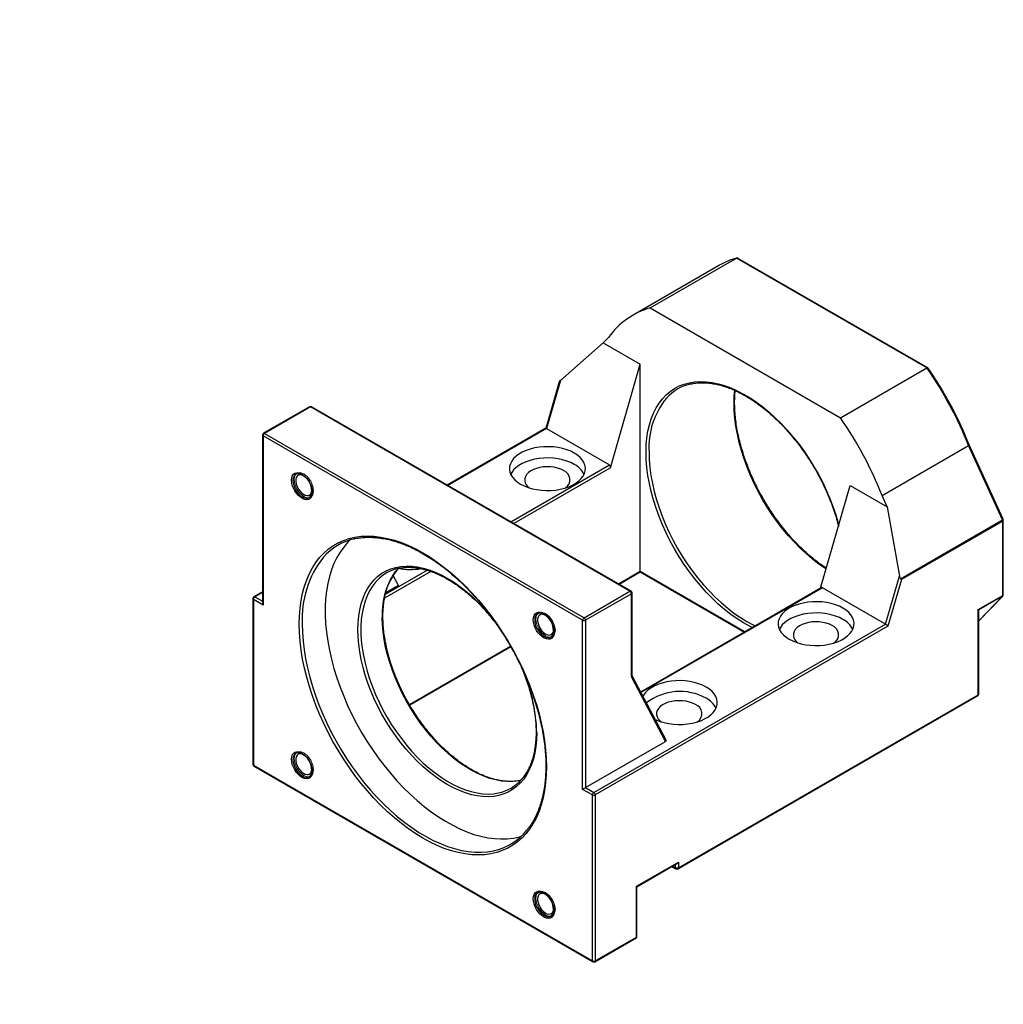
# Model space of a CAD drawing. Header units: millimetres. Extents: x 41 to 276, y 4 to 196.
# Tile 3 of 3: x 159 to 254, y 101 to 196. Entities that reach past the tile are written whole.
import ezdxf

# ---------------------------------------------------------------- set-up
doc = ezdxf.new("R2010")
doc.units = ezdxf.units.MM
doc.layers.add('FORMAT', color=7, linetype='Continuous')
doc.styles.add('SLDTEXTSTYLE0', font='TXT', dxfattribs={"width": 0.75})
doc.styles.add('SLDTEXTSTYLE1', font='TXT', dxfattribs={"width": 0.75, "bigfont": 'bigfont'})
doc.styles.add('SLDTEXTSTYLE4', font='TXT', dxfattribs={"width": 0.666667})
doc.dimstyles.new('SLDDIMSTYLE7', dxfattribs={"dimtxt": 3.5, "dimasz": 2.5, "dimexe": 0, "dimexo": 0.0625, "dimgap": 0.875, "dimtad": 0, "dimtih": 1, "dimtoh": 1, "dimdec": 1, "dimlfac": 1.5, "dimrnd": 1e-09, "dimzin": 12, "dimdsep": 46, "dimtxsty": 'SLDTEXTSTYLE0', "dimsah": 1, "dimcen": 0, "dimadec": 0, "dimazin": 3, "dimtfac": 1, "dimtofl": 0, "dimtmove": 0, "dimatfit": 3, "dimfxl": 1, "dimfrac": 2, "dimtolj": 1, "dimtzin": 12, "dimarcsym": 0})

# ---------------------------------------------------------------- blocks, each defined once
blk = doc.blocks.new('SW_SYMBOL_HOLE_SPOT')
at = {"layer": 'FORMAT', "color": 0}
for p, q in [((0, 875), (0, 75)), ((1600, 75), (1600, 875)), ((0, 75), (1600, 75))]:
    blk.add_line(p, q, dxfattribs=at)
blk = doc.blocks.new('_D_6')
at = {"layer": 'FORMAT'}
for p, q in [((85.665, 129.054), (96.925, 101.655)), ((96.925, 101.655), (138.923, 101.655))]:
    blk.add_line(p, q, dxfattribs=at)
blk.add_solid([(85.665, 129.054), (86.384, 126.647), (86.847, 126.837)], dxfattribs=at)
at = {"layer": 'FORMAT', "xscale": 0.0044707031, "yscale": 0.0044707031, "zscale": 0.0044707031}
blk.add_blockref('SW_SYMBOL_HOLE_SPOT', (107.477, 102.14), dxfattribs=at)
at = {"layer": 'FORMAT', "char_height": 3.5, "attachment_point": 1}
for s, insert, style in [('4 x', (98.513, 111.83), 'SLDTEXTSTYLE4'), ('%%c', (105.926, 111.776), 'SLDTEXTSTYLE0'), ('6.6 \\M+18AAE\\M+19153\\M+18AD1\\M+190FA', (112.517, 111.83), 'SLDTEXTSTYLE1'), ('%%c', (116.922, 106.166), 'SLDTEXTSTYLE0'), ('11', (123.513, 106.22), 'SLDTEXTSTYLE0')]:
    blk.add_mtext(s, dxfattribs=dict(at, insert=insert, style=style))

msp = doc.modelspace()

# ---------------------------------------------------------------- linework, layer by layer
at = {"color": 7, "linetype": 'Continuous', "lineweight": 25}
for p, q in [((219.4193, 168.629), (227.7632, 173.4459)), ((246.148, 162.8325), (227.7632, 173.4459)), ((246.2337, 162.8507), (227.8774, 173.4475)), ((226.1231, 172.7502), (217.7793, 167.9334)), ((219.4193, 168.629), (237.8041, 158.0157)), ((215.4124, 165.7708), (214.9076, 165.2457)), ((210.7672, 161.6271), (214.9076, 165.2457)), ((214.9076, 165.2457), (218.4765, 163.1854)), ((215.5915, 153.1912), (218.4765, 163.1854)), ((218.4765, 143.2073), (218.4765, 163.1854)), ((237.8041, 158.0157), (246.148, 162.8325)), ((210.7672, 161.6271), (209.4255, 156.9793)), ((210.6517, 161.5086), (209.3515, 157.0042)), ((186.5567, 159.0873), (182.1255, 156.5292)), ((186.6567, 159.0774), (182.2255, 156.5193)), ((217.4866, 141.2797), (186.6567, 159.0774)), ((217.5865, 141.2896), (186.7567, 159.0873)), ((209.3536, 157.0054), (199.8583, 151.5239)), ((209.4255, 156.9793), (215.5067, 153.4688)), ((182.0255, 156.356), (182.0255, 140.1407)), ((182.0841, 156.2744), (182.0841, 139.9436)), ((212.9139, 138.4767), (182.0841, 156.2744)), ((182.2255, 156.5193), (213.0554, 138.7216)), ((241.811, 150.5312), (250.1549, 155.348)), ((253.4284, 148.1633), (250.1549, 155.348)), ((253.4953, 148.2178), (250.2203, 155.4058)), ((235.8853, 141.5705), (238.7469, 151.4835)), ((238.7469, 151.4835), (242.3159, 149.4232)), ((242.3159, 149.4232), (241.811, 150.5312)), ((242.3159, 149.4232), (243.4827, 142.7408)), ((243.5971, 142.4878), (253.4284, 148.1633)), ((253.4547, 148.0532), (243.6791, 142.4099)), ((253.4547, 140.8689), (253.4547, 148.0532)), ((253.5133, 140.9505), (253.5133, 148.1349)), ((195.142, 141.8213), (194.6211, 142.8096)), ((195.1021, 143.4602), (195.1323, 143.4927)), ((216.4292, 141.9578), (218.4765, 143.1397)), ((218.4765, 143.1397), (228.54, 137.3301)), ((242.141, 138.0931), (243.4827, 142.7408)), ((195.142, 141.8213), (193.9188, 141.1152)), ((243.6791, 142.4099), (242.3782, 137.9034)), ((182.0255, 141.2292), (181.1827, 140.7427)), ((213.0554, 138.7216), (217.4866, 141.2797)), ((217.628, 141.0348), (213.1968, 138.4767)), ((217.628, 133.0689), (217.628, 141.0348)), ((217.6866, 133.1505), (217.6866, 141.1164)), ((235.9433, 141.604), (218.5203, 131.5459)), ((242.141, 138.0931), (236.0599, 141.6036)), ((251.0977, 139.5082), (253.4547, 140.8689)), ((253.4284, 140.7892), (251.1535, 139.4759)), ((251.1563, 138.4182), (253.4575, 140.8119)), ((181.0827, 140.5695), (181.0827, 124.5653)), ((181.1413, 140.4879), (181.1413, 124.4837)), ((182.0841, 139.9436), (181.1413, 140.4879)), ((251.0977, 131.2878), (251.0977, 139.5082)), ((251.1563, 131.3694), (251.1563, 139.4705)), ((212.9139, 122.1459), (212.9139, 138.4767)), ((213.1968, 138.4767), (213.1968, 122.3092)), ((213.9982, 121.8466), (242.141, 138.0931)), ((242.3782, 137.9034), (214.1396, 121.6016)), ((196.2252, 130.2943), (205.9764, 135.9235)), ((220.9738, 126.891), (217.69, 133.121)), ((220.9132, 126.7638), (217.6545, 132.9461)), ((222.112, 114.487), (251.0563, 131.1962)), ((222.1535, 114.5786), (251.0977, 131.2878)), ((213.1968, 122.3092), (220.9132, 126.7638)), ((181.1413, 124.4837), (213.8567, 105.5974)), ((181.1827, 124.3921), (213.8982, 105.5058)), ((206.9438, 123.0129), (206.7052, 122.9643)), ((213.8567, 121.6016), (212.9139, 122.1459)), ((213.1968, 122.3092), (213.9982, 121.8466)), ((213.8567, 105.5974), (213.8567, 121.6016)), ((214.1396, 121.6016), (214.1396, 105.5974)), ((218.0994, 112.7826), (222.1535, 115.123)), ((222.1535, 115.123), (222.1535, 114.5786)), ((218.158, 112.7488), (222.012, 114.9737)), ((221.5406, 114.7015), (221.912, 114.487)), ((218.0994, 107.8834), (218.0994, 112.7826)), ((218.158, 107.8495), (218.158, 112.7488)), ((214.0982, 105.5058), (218.158, 107.8495)), ((214.1396, 105.5974), (218.0994, 107.8834))]:
    msp.add_line(p, q, dxfattribs=at)
at = {"color": 8, "linetype": 'Continuous', "lineweight": 25}
for p, q in [((209.4255, 156.9793), (199.9169, 151.4901)), ((205.998, 147.9795), (215.5067, 153.4688)), ((215.5915, 153.1912), (206.2809, 147.8163)), ((198.2696, 143.1914), (193.8079, 140.6157)), ((193.8844, 140.9865), (197.9126, 143.3119)), ((216.3706, 141.9916), (218.4765, 143.2073)), ((218.4765, 143.2073), (228.5986, 137.364)), ((182.0255, 141.1616), (181.2827, 140.7328)), ((181.2827, 140.7328), (182.0255, 140.304)), ((236.0599, 141.6036), (218.5476, 131.494)), ((251.1563, 138.4257), (253.4284, 140.7892)), ((196.1955, 130.3447), (205.9479, 135.9747)), ((221.5992, 114.7353), (221.8706, 114.5786)), ((221.8706, 114.5786), (221.8706, 114.892))]:
    msp.add_line(p, q, dxfattribs=at)
at = {"color": 8, "linetype": 'Continuous', "lineweight": 25, "flags": 128}
for points in [[(219.0422, 154.6934), (219.0623, 155.3971), (219.1224, 156.0747), (219.2223, 156.7233), (219.3616, 157.3402), (219.5397, 157.9229), (219.7559, 158.4689), (220.0092, 158.9758), (220.2986, 159.4416), (220.6228, 159.8643), (220.9806, 160.2422), (221.3703, 160.5736), (221.7905, 160.8572), (222.2392, 161.0918), (222.7147, 161.2763), (223.2149, 161.4101), (223.7378, 161.4925), (224.2811, 161.5232), (224.8425, 161.5022), (225.4198, 161.4294), (226.0104, 161.3051), (226.612, 161.13), (227.2219, 160.9047), (227.8377, 160.6301), (228.4567, 160.3075), (229.0764, 159.9382), (229.6941, 159.5237), (230.3073, 159.0658), (230.9134, 158.5664), (231.5098, 158.0275), (232.0941, 157.4515), (232.6638, 156.8408), (233.2164, 156.1979), (233.7498, 155.5255), (234.2616, 154.8264), (234.7497, 154.1036), (235.212, 153.3601), (235.6467, 152.599), (236.0519, 151.8236), (236.4258, 151.037), (236.767, 150.2426), (237.074, 149.4436), (237.3455, 148.6436), (237.5803, 147.8457), (237.6361, 147.6356)], [(236.4207, 143.4249), (236.3389, 143.4779), (235.725, 143.9022), (235.1162, 144.3696), (234.5154, 144.8783), (233.925, 145.4259), (233.3476, 146.0102), (232.7856, 146.6286), (232.2415, 147.2786), (231.7176, 147.9573), (231.2161, 148.6617), (230.7392, 149.389), (230.2889, 150.136), (229.8672, 150.8994), (229.4758, 151.6761), (229.1164, 152.4627), (228.7906, 153.2558), (228.4998, 154.052), (228.2451, 154.8479), (228.0278, 155.6401), (227.8487, 156.4253), (227.7086, 157.2), (227.6081, 157.9609), (227.5477, 158.7048), (227.5275, 159.4285), (227.5477, 160.129), (227.5928, 160.67)], [(229.2822, 137.7586), (229.0764, 137.8633), (228.4567, 138.2094), (227.8377, 138.6015), (227.2219, 139.038), (226.612, 139.5169), (226.0104, 140.0363), (225.4198, 140.594), (224.8425, 141.1877), (224.2811, 141.8149), (223.7378, 142.4729), (223.2149, 143.159), (222.7147, 143.8703), (222.2392, 144.6038), (221.7905, 145.3565), (221.3703, 146.1251), (220.9806, 146.9066), (220.6228, 147.6975), (220.2986, 148.4946), (220.0092, 149.2945), (219.7559, 150.0939), (219.5397, 150.8894), (219.3616, 151.6777), (219.2223, 152.4555), (219.1224, 153.2195), (219.0623, 153.9665), (219.0422, 154.6934)], [(219.325, 154.6934), (219.3452, 153.9697), (219.4057, 153.2258), (219.5062, 152.4648), (219.6463, 151.6901), (219.8254, 150.905), (220.0427, 150.1127), (220.2973, 149.3168), (220.5882, 148.5206), (220.914, 147.7275), (221.2733, 146.9409), (221.6647, 146.1643), (222.0865, 145.4008), (222.5368, 144.6539), (223.0137, 143.9266), (223.5152, 143.2221), (224.0391, 142.5434), (224.5832, 141.8935), (225.1452, 141.275), (225.7226, 140.6907), (226.313, 140.1431), (226.9138, 139.6345), (227.5225, 139.167), (228.1365, 138.7427), (228.7531, 138.3634), (229.3698, 138.0308), (229.5777, 137.9292)], [(185.5183, 152.6157), (185.446, 152.6178), (185.2826, 152.5842), (185.1468, 152.497), (185.045, 152.3604), (184.9819, 152.1807), (184.9606, 151.9664)], [(184.9606, 151.9664), (184.9819, 151.7274), (185.045, 151.4749), (185.1468, 151.2207), (185.2826, 150.9768), (185.446, 150.7545), (185.6295, 150.5642), (185.8243, 150.4148), (186.0215, 150.3133), (186.2118, 150.2645), (186.3862, 150.2706), (186.5367, 150.3313), (186.6562, 150.4439), (186.7161, 150.5458)], [(208.4827, 127.5886), (208.4626, 126.9204), (208.4024, 126.2786), (208.3023, 125.666), (208.1628, 125.0856), (207.9846, 124.5402), (207.7685, 124.0321), (207.5156, 123.5639), (207.2269, 123.1376), (206.9038, 122.7554), (206.5479, 122.4188), (206.1607, 122.1296), (205.7442, 121.8891), (205.3002, 121.6984), (204.8309, 121.5583), (204.3383, 121.4696), (203.8249, 121.4326), (203.2929, 121.4476), (202.7449, 121.5144), (202.1835, 121.6327), (201.6112, 121.8021), (201.0307, 122.0216), (200.4447, 122.2903), (199.856, 122.6069), (199.2673, 122.97), (198.6814, 123.3778), (198.1009, 123.8285), (197.5286, 124.3199), (196.9671, 124.8498), (196.4191, 125.4157), (195.8872, 126.015), (195.3737, 126.6447), (194.8812, 127.3022), (194.4118, 127.9841), (193.9678, 128.6875), (193.5513, 129.4089), (193.1642, 130.1451), (192.8083, 130.8925), (192.4852, 131.6478), (192.1965, 132.4074), (191.9435, 133.1677), (191.7274, 133.9253), (191.5492, 134.6765), (191.4098, 135.4179), (191.3097, 136.146), (191.2494, 136.8574), (191.2293, 137.5488), (191.2494, 138.217), (191.3097, 138.8589), (191.4098, 139.4714), (191.5492, 140.0518), (191.7274, 140.5973), (191.9435, 141.1053), (192.1965, 141.5735), (192.4852, 141.9998), (192.8083, 142.3821), (193.1642, 142.7186), (193.5513, 143.0078), (193.9678, 143.2483), (194.4118, 143.4391), (194.8812, 143.5791), (195.3737, 143.6678), (195.8872, 143.7048), (196.4191, 143.6899), (196.9671, 143.6231), (197.5286, 143.5047), (198.1009, 143.3354), (198.6814, 143.1159), (199.2673, 142.8471), (199.856, 142.5305), (200.4447, 142.1674), (201.0307, 141.7596), (201.6112, 141.3089), (202.1835, 140.8175), (202.7449, 140.2876), (203.2929, 139.7217), (203.8249, 139.1225), (204.3383, 138.4927), (204.4388, 138.363)], [(193.0525, 142.2893), (192.932, 142.1553), (192.6247, 141.7569), (192.3525, 141.3151), (192.1167, 140.832), (191.9185, 140.31), (191.7587, 139.7514), (191.6383, 139.159), (191.5576, 138.5356), (191.5172, 137.8841), (191.5172, 137.2077), (191.5576, 136.5096), (191.6383, 135.793), (191.7587, 135.0615), (191.9185, 134.3186), (192.1167, 133.5676), (192.3525, 132.8123), (192.6247, 132.0562), (192.932, 131.303), (193.2731, 130.5562), (193.6461, 129.8193), (194.0495, 129.0959), (194.4811, 128.3895), (194.9391, 127.7034), (195.4212, 127.0409), (195.925, 126.4051), (196.4483, 125.799), (196.9885, 125.2256), (197.5431, 124.6876), (198.1093, 124.1875), (198.6845, 123.7278), (199.266, 123.3106), (199.851, 122.9379), (200.4367, 122.6115), (201.0202, 122.3329), (201.5989, 122.1035), (202.17, 121.9243), (202.7307, 121.7963), (203.2784, 121.7199), (203.8105, 121.6957), (204.3244, 121.7237), (204.8116, 121.8024)], [(253.4284, 140.7892), (253.4538, 140.8082), (253.4575, 140.8119)], [(208.8517, 139.1457), (208.7794, 139.1478), (208.6159, 139.1141), (208.4801, 139.027), (208.3783, 138.8904), (208.3153, 138.7107), (208.2939, 138.4963)], [(185.8553, 138.0931), (185.8756, 137.2827), (185.9365, 136.4516), (186.0377, 135.6027), (186.1789, 134.739), (186.3596, 133.8634), (186.5793, 132.9789), (186.837, 132.0886), (187.132, 131.1955), (187.4632, 130.3028), (187.8295, 129.4134), (188.2296, 128.5306), (188.6621, 127.6572), (189.1256, 126.7964), (189.6185, 125.951), (190.139, 125.1241), (190.6853, 124.3184), (191.2557, 123.5367), (191.848, 122.7818), (192.4604, 122.0562), (193.0905, 121.3624), (193.7364, 120.7028), (194.3957, 120.0798), (195.0662, 119.4954), (195.7456, 118.9516), (196.4315, 118.4504), (197.1216, 117.9934), (197.8134, 117.5823), (198.5047, 117.2184), (199.193, 116.903), (199.8759, 116.6372), (200.5512, 116.422), (201.2163, 116.2579), (201.8692, 116.1457), (202.5075, 116.0857), (203.129, 116.0781), (203.7316, 116.123), (204.3132, 116.2201), (204.317, 116.2209)], [(206.7052, 122.9643), (206.6479, 122.9546), (206.144, 122.9006), (205.6208, 122.8987), (205.0806, 122.949), (204.526, 123.0512), (203.9598, 123.2049), (203.3846, 123.4093), (202.8031, 123.6635), (202.2181, 123.9662), (201.6324, 124.316), (201.0488, 124.7112), (200.4701, 125.1499), (199.8991, 125.6301), (199.3383, 126.1494), (198.7907, 126.7055), (198.2586, 127.2955), (197.7447, 127.9168), (197.2514, 128.5664), (196.7811, 129.2411), (196.3361, 129.9378), (195.9183, 130.6531), (195.5299, 131.3837), (195.1726, 132.1259), (194.8482, 132.8764), (194.5583, 133.6315), (194.3041, 134.3877), (194.087, 135.1413), (193.9079, 135.8887), (193.7677, 136.6263), (193.6671, 137.3508), (193.6066, 138.0585), (193.5863, 138.7462)], [(208.2939, 138.4963), (208.3153, 138.2573), (208.3783, 138.0048), (208.4801, 137.7507), (208.6159, 137.5067), (208.7794, 137.2844), (208.9628, 137.0941), (209.1577, 136.9448), (209.3548, 136.8433), (209.5451, 136.7944), (209.7196, 136.8005), (209.8701, 136.8613), (209.9896, 136.9738), (210.0495, 137.0758)], [(185.5183, 125.6713), (185.446, 125.6733), (185.2826, 125.6397), (185.1468, 125.5526), (185.045, 125.416), (184.9819, 125.2363), (184.9606, 125.0219)], [(184.9606, 125.0219), (184.9819, 124.7829), (185.045, 124.5304), (185.1468, 124.2763), (185.2826, 124.0323), (185.446, 123.81), (185.6295, 123.6197), (185.8243, 123.4703), (186.0215, 123.3688), (186.2118, 123.32), (186.3862, 123.3261), (186.5367, 123.3868), (186.6562, 123.4994), (186.7161, 123.6013)], [(208.8517, 112.2012), (208.7794, 112.2033), (208.6159, 112.1697), (208.4801, 112.0825), (208.3783, 111.9459), (208.3153, 111.7662), (208.2939, 111.5519)], [(208.2939, 111.5519), (208.3153, 111.3128), (208.3783, 111.0604), (208.4801, 110.8062), (208.6159, 110.5623), (208.7794, 110.34), (208.9628, 110.1497), (209.1577, 110.0003), (209.3548, 109.8988), (209.5451, 109.85), (209.7196, 109.8561), (209.8701, 109.9168), (209.9896, 110.0293), (210.0495, 110.1313)]]:
    msp.add_lwpolyline(points, dxfattribs=at)
at = {"color": 7, "linetype": 'Continuous', "lineweight": 25, "flags": 128}
for points in [[(212.1125, 154.6117), (211.7671, 154.7875), (211.3863, 154.9369), (210.976, 155.0576), (210.5428, 155.1477), (210.0934, 155.2057), (209.635, 155.2307), (209.1748, 155.2223), (208.72, 155.1807), (208.2778, 155.1066), (207.8552, 155.001), (207.4589, 154.8657), (207.095, 154.7028), (206.7694, 154.5148), (206.4872, 154.3048), (206.2528, 154.076), (206.0699, 153.832), (205.9415, 153.5767), (205.8694, 153.3142), (205.855, 153.0485), (205.8983, 152.7839), (205.9987, 152.5244), (206.1547, 152.2743), (206.3638, 152.0375), (206.6226, 151.8176), (206.9271, 151.6182), (207.2725, 151.4425), (207.6533, 151.293), (208.0636, 151.1724), (208.4969, 151.0823), (208.9462, 151.0243), (209.4046, 150.9993), (209.8649, 151.0077), (210.3197, 151.0492), (210.7619, 151.1234), (211.1845, 151.229), (211.5808, 151.3643), (211.9446, 151.5272), (212.2702, 151.7152), (212.5525, 151.9252), (212.7868, 152.154), (212.9697, 152.398), (213.0982, 152.6532), (213.1702, 152.9158), (213.1847, 153.1815), (213.1413, 153.4461), (213.0409, 153.7055), (212.8849, 153.9556), (212.6759, 154.1925), (212.4171, 154.4123), (212.1125, 154.6117)], [(212.1125, 153.523), (211.7671, 153.6988), (211.3863, 153.8482), (210.976, 153.9689), (210.5428, 154.0589), (210.0934, 154.1169), (209.635, 154.1419), (209.1748, 154.1336), (208.72, 154.092), (208.2778, 154.0179), (207.8552, 153.9123), (207.4589, 153.777), (207.095, 153.614), (206.7694, 153.4261), (206.4872, 153.216), (206.2528, 152.9872), (206.0699, 152.7433), (205.9765, 152.5706)], [(211.0755, 152.9243), (210.8058, 153.0567), (210.5028, 153.1625), (210.1743, 153.2388), (209.8289, 153.2837), (209.4755, 153.296), (209.1233, 153.2755), (208.7813, 153.2226), (208.4584, 153.1387), (208.163, 153.026), (207.9028, 152.8874), (207.6845, 152.7265), (207.5136, 152.5475), (207.3948, 152.355), (207.331, 152.1539), (207.3238, 151.9496), (207.3736, 151.7472), (207.4789, 151.5521), (207.6371, 151.3692), (207.7737, 151.2537)], [(184.8192, 152.0002), (184.8399, 152.2237), (184.9013, 152.4142), (185.0008, 152.5637), (185.1343, 152.6663), (185.2964, 152.7176), (185.4805, 152.7156), (185.6789, 152.6604), (185.8837, 152.5541), (186.0863, 152.4013), (186.2785, 152.2081), (186.4525, 151.9825), (186.6011, 151.7336), (186.7182, 151.4717), (186.799, 151.2075), (186.8403, 150.9518), (186.8403, 150.715), (186.799, 150.507), (186.7182, 150.3361), (186.6011, 150.2094), (186.4525, 150.1321), (186.2785, 150.1073), (186.0863, 150.1361), (185.8837, 150.2172), (185.6789, 150.3474), (185.4805, 150.5213), (185.2964, 150.7318), (185.1343, 150.9703), (185.0008, 151.227), (184.9013, 151.4914), (184.8399, 151.7527), (184.8192, 152.0002)], [(185.9443, 152.4498), (185.786, 152.5066), (185.6202, 152.5197), (185.4753, 152.4788), (185.3593, 152.3861), (185.2782, 152.2465), (185.2366, 152.0676), (185.2366, 151.8591), (185.2782, 151.6321), (185.3593, 151.3989), (185.4753, 151.1722), (185.6202, 150.964), (185.786, 150.7857), (185.9639, 150.6468), (186.1442, 150.5548), (186.3172, 150.5148), (186.4736, 150.5287), (186.605, 150.596), (186.7042, 150.713), (186.766, 150.8733), (186.7842, 150.9949)], [(185.5725, 138.0931), (185.5927, 138.8822), (185.6531, 139.6454), (185.7537, 140.38), (185.894, 141.0836), (186.0735, 141.7538), (186.2917, 142.3883), (186.5479, 142.9849), (186.8411, 143.5417), (187.1703, 144.0568), (187.5345, 144.5284), (187.9325, 144.955), (188.3628, 145.335), (188.824, 145.6672), (189.3145, 145.9505), (189.8328, 146.1839), (190.377, 146.3666), (190.9453, 146.498), (191.5357, 146.5777), (192.1464, 146.6054), (192.7751, 146.581), (193.4199, 146.5046), (194.0784, 146.3764), (194.7486, 146.1969), (195.428, 145.9667), (196.1144, 145.6865), (196.8055, 145.3574), (197.499, 144.9804), (198.1925, 144.5567), (198.8836, 144.0879), (199.57, 143.5756), (200.2495, 143.0213), (200.9196, 142.4271), (201.5781, 141.795), (202.2229, 141.127), (202.8516, 140.4254), (203.4623, 139.6927), (204.0527, 138.9313), (204.621, 138.1437), (205.1652, 137.3326), (205.6835, 136.5009), (206.1741, 135.6512), (206.6353, 134.7865), (207.0656, 133.9096), (207.4635, 133.0237), (207.8277, 132.1316), (208.1569, 131.2363), (208.4501, 130.341), (208.7063, 129.4486), (208.9245, 128.5622), (209.1041, 127.6847), (209.2444, 126.8191), (209.3449, 125.9684), (209.4054, 125.1354), (209.4255, 124.323), (209.4054, 123.5339), (209.3449, 122.7707), (209.2444, 122.0361), (209.1041, 121.3325), (208.9245, 120.6623), (208.7063, 120.0278), (208.4501, 119.4311), (208.1569, 118.8743), (207.8277, 118.3593), (207.4635, 117.8877), (207.0656, 117.4611), (206.6353, 117.0811), (206.1741, 116.7489), (205.6835, 116.4656), (205.1652, 116.2322), (204.621, 116.0495), (204.0527, 115.918), (203.4623, 115.8383), (202.8516, 115.8106), (202.2229, 115.835), (201.5781, 115.9115), (200.9196, 116.0396), (200.2495, 116.2192), (199.57, 116.4494), (198.8836, 116.7295), (198.1925, 117.0587), (197.499, 117.4357), (196.8055, 117.8593), (196.1144, 118.3281), (195.428, 118.8405), (194.7486, 119.3948), (194.0784, 119.989), (193.4199, 120.6211), (192.7751, 121.2891), (192.1464, 121.9906), (191.5357, 122.7234), (190.9453, 123.4848), (190.377, 124.2724), (189.8328, 125.0834), (189.3145, 125.9152), (188.824, 126.7649), (188.3628, 127.6296), (187.9325, 128.5064), (187.5345, 129.3924), (187.1703, 130.2845), (186.8411, 131.1797), (186.5479, 132.0751), (186.2917, 132.9675), (186.0735, 133.8539), (185.894, 134.7314), (185.7537, 135.5969), (185.6531, 136.4477), (185.5927, 137.2806), (185.5725, 138.0931)], [(190.4895, 146.2353), (190.241, 145.9887), (189.8576, 145.5448), (189.5087, 145.0562), (189.1955, 144.5246), (188.919, 143.9517), (188.6802, 143.3396), (188.48, 142.6904), (188.3189, 142.0063), (188.1977, 141.2896), (188.1166, 140.5429), (188.076, 139.7687), (188.076, 138.9697), (188.1166, 138.1486), (188.1977, 137.3083), (188.3189, 136.4516), (188.48, 135.5815), (188.6802, 134.7011), (188.919, 133.8133), (189.1955, 132.9213), (189.5087, 132.028), (189.8576, 131.1365), (190.241, 130.25), (190.6575, 129.3715), (191.1057, 128.5041), (191.5841, 127.6506), (192.091, 126.8141), (192.6247, 125.9974), (193.1832, 125.2034), (193.7648, 124.4348), (194.3674, 123.6942), (194.9889, 122.9842), (195.6272, 122.3072), (196.2801, 121.6656), (196.9453, 121.0616), (197.6205, 120.4973), (198.3035, 119.9746), (198.9918, 119.4953), (199.683, 119.061), (200.3749, 118.6734), (201.065, 118.3336), (201.7509, 118.0429), (202.4302, 117.8023), (203.1008, 117.6125), (203.7601, 117.4744), (204.4059, 117.3882), (205.0361, 117.3544), (205.6484, 117.3731), (206.2408, 117.4441), (206.8111, 117.5672), (207.0069, 117.6231)], [(218.4765, 143.2073), (218.4765, 143.1786), (218.4765, 143.1573), (218.4765, 143.1441), (218.4765, 143.1397), (218.4765, 143.1397)], [(238.0398, 139.6443), (237.6944, 139.82), (237.3136, 139.9695), (236.9033, 140.0901), (236.47, 140.1802), (236.0207, 140.2382), (235.5622, 140.2632), (235.102, 140.2548), (234.6472, 140.2133), (234.205, 140.1391), (233.7824, 140.0335), (233.3861, 139.8982), (233.0223, 139.7353), (232.6967, 139.5473), (232.4144, 139.3373), (232.18, 139.1085), (231.9972, 138.8645), (231.8687, 138.6093), (231.7967, 138.3467), (231.7822, 138.081), (231.8255, 137.8164), (231.926, 137.557), (232.082, 137.3069), (232.291, 137.07), (232.5498, 136.8502), (232.8543, 136.6508), (233.1997, 136.475), (233.5806, 136.3256), (233.9909, 136.2049), (234.4241, 136.1148), (234.8735, 136.0568), (235.3319, 136.0318), (235.7921, 136.0402), (236.2469, 136.0818), (236.6891, 136.1559), (237.1117, 136.2615), (237.508, 136.3968), (237.8719, 136.5597), (238.1975, 136.7477), (238.4797, 136.9577), (238.7141, 137.1865), (238.897, 137.4305), (239.0254, 137.6858), (239.0975, 137.9483), (239.1119, 138.214), (239.0686, 138.4786), (238.9681, 138.7381), (238.8122, 138.9882), (238.6031, 139.225), (238.3443, 139.4449), (238.0398, 139.6443)], [(208.1525, 138.5301), (208.1732, 138.7537), (208.2346, 138.9441), (208.3341, 139.0937), (208.4676, 139.1962), (208.6297, 139.2475), (208.8138, 139.2455), (209.0123, 139.1903), (209.217, 139.0841), (209.4196, 138.9313), (209.6119, 138.7381), (209.7858, 138.5124), (209.9344, 138.2636), (210.0515, 138.0016), (210.1324, 137.7374), (210.1736, 137.4817), (210.1736, 137.245), (210.1324, 137.0369), (210.0515, 136.8661), (209.9344, 136.7394), (209.7858, 136.6621), (209.6119, 136.6373), (209.4196, 136.666), (209.217, 136.7472), (209.0123, 136.8773), (208.8138, 137.0512), (208.6297, 137.2617), (208.4676, 137.5002), (208.3341, 137.7569), (208.2346, 138.0214), (208.1732, 138.2827), (208.1525, 138.5301)], [(209.2776, 138.9798), (209.1194, 139.0365), (208.9535, 139.0497), (208.8087, 139.0088), (208.6926, 138.916), (208.6115, 138.7764), (208.5699, 138.5976), (208.5699, 138.389), (208.6115, 138.162), (208.6926, 137.9289), (208.8087, 137.7021), (208.9535, 137.494), (209.1194, 137.3156), (209.2972, 137.1767), (209.4775, 137.0848), (209.6505, 137.0447), (209.8069, 137.0587), (209.9383, 137.126), (210.0375, 137.2429), (210.0993, 137.4032), (210.1176, 137.5248)], [(238.0398, 138.5555), (237.6944, 138.7313), (237.3136, 138.8807), (236.9033, 139.0014), (236.47, 139.0915), (236.0207, 139.1494), (235.5622, 139.1745), (235.102, 139.1661), (234.6472, 139.1245), (234.205, 139.0504), (233.7824, 138.9448), (233.3861, 138.8095), (233.0223, 138.6466), (232.6967, 138.4586), (232.4144, 138.2486), (232.18, 138.0198), (231.9972, 137.7758), (231.9037, 137.6031)], [(237.0027, 137.9568), (236.733, 138.0893), (236.43, 138.195), (236.1016, 138.2713), (235.7562, 138.3162), (235.4028, 138.3286), (235.0505, 138.308), (234.7085, 138.2551), (234.3857, 138.1712), (234.0903, 138.0585), (233.8301, 137.9199), (233.6117, 137.7591), (233.4409, 137.58), (233.322, 137.3875), (233.2582, 137.1865), (233.2511, 136.9821), (233.3008, 136.7797), (233.4062, 136.5846), (233.5644, 136.4018), (233.7009, 136.2862)], [(224.8405, 132.0244), (224.4951, 132.2002), (224.1142, 132.3497), (223.704, 132.4703), (223.2707, 132.5604), (222.8213, 132.6184), (222.3629, 132.6434), (221.9027, 132.635), (221.4479, 132.5934), (221.0057, 132.5193), (220.5831, 132.4137), (220.1868, 132.2784), (219.8229, 132.1155), (219.4973, 131.9275), (219.2151, 131.7175), (218.9807, 131.4887), (218.7978, 131.2447), (218.736, 131.1365)], [(219.9186, 128.8929), (220.0004, 128.8552), (220.3813, 128.7057), (220.7915, 128.5851), (221.2248, 128.495), (221.6742, 128.437), (222.1326, 128.412), (222.5928, 128.4204), (223.0476, 128.462), (223.4898, 128.5361), (223.9124, 128.6417), (224.3087, 128.777), (224.6726, 128.9399), (224.9982, 129.1279), (225.2804, 129.3379), (225.5148, 129.5667), (225.6976, 129.8107), (225.8261, 130.066), (225.8981, 130.3285), (225.9126, 130.5942), (225.8693, 130.8588), (225.7688, 131.1182), (225.6128, 131.3684), (225.4038, 131.6052), (225.145, 131.8251), (224.8405, 132.0244)], [(223.8034, 130.337), (223.5337, 130.4695), (223.2307, 130.5752), (222.9023, 130.6515), (222.5568, 130.6964), (222.2034, 130.7088), (221.8512, 130.6882), (221.5092, 130.6353), (221.1863, 130.5514), (220.891, 130.4387), (220.6307, 130.3001), (220.4124, 130.1392), (220.2416, 129.9602), (220.1227, 129.7677), (220.0589, 129.5666), (220.0518, 129.3623), (220.1015, 129.1599), (220.2068, 128.9648), (220.365, 128.7819), (220.5016, 128.6664)], [(184.8192, 125.0557), (184.8399, 125.2793), (184.9013, 125.4697), (185.0008, 125.6193), (185.1343, 125.7218), (185.2964, 125.7731), (185.4805, 125.7711), (185.6789, 125.7159), (185.8837, 125.6097), (186.0863, 125.4568), (186.2785, 125.2637), (186.4525, 125.038), (186.6011, 124.7891), (186.7182, 124.5272), (186.799, 124.263), (186.8403, 124.0073), (186.8403, 123.7706), (186.799, 123.5625), (186.7182, 123.3916), (186.6011, 123.2649), (186.4525, 123.1876), (186.2785, 123.1628), (186.0863, 123.1916), (185.8837, 123.2727), (185.6789, 123.4029), (185.4805, 123.5768), (185.2964, 123.7873), (185.1343, 124.0258), (185.0008, 124.2825), (184.9013, 124.5469), (184.8399, 124.8082), (184.8192, 125.0557)], [(185.9443, 125.5054), (185.786, 125.5621), (185.6202, 125.5753), (185.4753, 125.5343), (185.3593, 125.4416), (185.2782, 125.302), (185.2366, 125.1231), (185.2366, 124.9146), (185.2782, 124.6876), (185.3593, 124.4545), (185.4753, 124.2277), (185.6202, 124.0195), (185.786, 123.8412), (185.9639, 123.7023), (186.1442, 123.6104), (186.3172, 123.5703), (186.4736, 123.5843), (186.605, 123.6516), (186.7042, 123.7685), (186.766, 123.9288), (186.7842, 124.0504)], [(208.1525, 111.5857), (208.1732, 111.8092), (208.2346, 111.9997), (208.3341, 112.1492), (208.4676, 112.2517), (208.6297, 112.3031), (208.8138, 112.3011), (209.0123, 112.2458), (209.217, 112.1396), (209.4196, 111.9868), (209.6119, 111.7936), (209.7858, 111.568), (209.9344, 111.3191), (210.0515, 111.0572), (210.1324, 110.793), (210.1736, 110.5373), (210.1736, 110.3005), (210.1324, 110.0925), (210.0515, 109.9216), (209.9344, 109.7949), (209.7858, 109.7176), (209.6119, 109.6928), (209.4196, 109.7216), (209.217, 109.8027), (209.0123, 109.9329), (208.8138, 110.1068), (208.6297, 110.3173), (208.4676, 110.5558), (208.3341, 110.8125), (208.2346, 111.0769), (208.1732, 111.3382), (208.1525, 111.5857)], [(209.2776, 112.0353), (209.1194, 112.0921), (208.9535, 112.1052), (208.8087, 112.0643), (208.6926, 111.9716), (208.6115, 111.832), (208.5699, 111.6531), (208.5699, 111.4445), (208.6115, 111.2176), (208.6926, 110.9844), (208.8087, 110.7576), (208.9535, 110.5495), (209.1194, 110.3712), (209.2972, 110.2323), (209.4775, 110.1403), (209.6505, 110.1002), (209.8069, 110.1142), (209.9383, 110.1815), (210.0375, 110.2985), (210.0993, 110.4588), (210.1176, 110.5804)]]:
    msp.add_lwpolyline(points, dxfattribs=at)
at = {"color": 7, "linetype": 'Continuous', "lineweight": 18, "flags": 128}
for points in [[(185.0663, 152.0616), (185.1381, 152.4368), (185.3425, 152.6721), (185.6483, 152.7315), (186.0091, 152.6061), (186.3699, 152.3149), (186.6758, 151.9023), (186.8802, 151.4311), (186.9519, 150.9731), (186.8802, 150.5979), (186.6758, 150.3627), (186.3699, 150.3032), (186.0091, 150.4286), (185.6483, 150.7198), (185.3425, 151.1324), (185.1381, 151.6036), (185.0663, 152.0616)], [(209.3425, 139.136), (209.7032, 138.8449), (210.0091, 138.4323), (210.2135, 137.9611), (210.2853, 137.503), (210.2135, 137.1278), (210.0091, 136.8926), (209.7032, 136.8332), (209.3425, 136.9586), (208.9817, 137.2497), (208.6758, 137.6623), (208.4714, 138.1335), (208.3996, 138.5916), (208.4714, 138.9668), (208.6758, 139.202), (208.9817, 139.2614), (209.3425, 139.136)], [(186.0091, 123.4842), (185.6483, 123.7753), (185.3425, 124.1879), (185.1381, 124.6591), (185.0663, 125.1172), (185.1381, 125.4924), (185.3425, 125.7276), (185.6483, 125.787), (186.0091, 125.6616), (186.3699, 125.3704), (186.6758, 124.9579), (186.8802, 124.4867), (186.9519, 124.0286), (186.8802, 123.6534), (186.6758, 123.4182), (186.3699, 123.3587), (186.0091, 123.4842)], [(210.2853, 110.5586), (210.2135, 110.1834), (210.0091, 109.9481), (209.7032, 109.8887), (209.3425, 110.0141), (208.9817, 110.3053), (208.6758, 110.7178), (208.4714, 111.189), (208.3996, 111.6471), (208.4714, 112.0223), (208.6758, 112.2575), (208.9817, 112.317), (209.3425, 112.1916), (209.7032, 111.9004), (210.0091, 111.4878), (210.2135, 111.0166), (210.2853, 110.5586)]]:
    msp.add_lwpolyline(points, dxfattribs=at)
at = {"color": 7, "linetype": 'Continuous', "lineweight": 25}
for centre, radius, start, end in [((229.7915, 166.3825), 7.3488, 106.022355, 119.946209), ((221.4995, 161.4752), 7.4502, 106.213012, 144.789783), ((215.6331, 141.6813), 37.1286, 21.597903, 34.727642), ((224.3581, 156.8641), 4.5411, 102.145292, 137.547755), ((186.6567, 158.9141), 0.2, 60.002688, 119.997312), ((207.2893, 136.8645), 37.1286, 21.597903, 34.727642), ((182.2255, 156.356), 0.2, 119.997312, 180), ((182.3911, 156.2604), 0.3074, 122.605277, 177.394671), ((211.0944, 151.5562), 2.2147, 27.261358, 62.631981), ((185.0724, 150.9761), 1.6992, 345.328713, 74.784294), ((210.7542, 152.0415), 0.9394, 303.008058, 70.003766), ((253.1831, 148.0465), 0.2717, 1.426241, 25.468949), ((253.3133, 148.1349), 0.2, 0, 24.49526), ((192.1452, 140.8075), 5.675, 102.550322, 138.453385), ((196.045, 139.4982), 4.0921, 101.16161, 136.995374), ((196.3213, 149.5846), 6.2068, 258.908738, 279.077857), ((181.2827, 140.5695), 0.2, 119.997312, 180), ((181.4483, 140.4739), 0.3074, 122.605464, 177.394543), ((217.3209, 141.0208), 0.3074, 2.605376, 57.39483), ((217.4866, 141.1164), 0.2, 0, 60.002688), ((253.3414, 140.8621), 0.1135, 320.03294, 3.410521), ((253.3133, 140.9505), 0.2, 316.128957, 0), ((208.4057, 137.5061), 1.6992, 345.328729, 74.784278), ((213.221, 138.4627), 0.3074, 122.605277, 177.394671), ((213.0554, 138.7496), 0.3074, 242.609532, 297.390314), ((212.8897, 138.4627), 0.3074, 2.605376, 57.39483), ((236.6815, 137.074), 0.9394, 303.008014, 70.003811), ((237.0217, 136.5887), 2.2147, 27.261386, 62.631975), ((217.8919, 133.0617), 0.264, 178.429615, 205.956556), ((222.2881, 126.3518), 5.2466, 60.889874, 127.795203), ((250.9563, 131.3694), 0.2, 299.997312, 0), ((223.4821, 129.4542), 0.9394, 303.008079, 70.003809), ((223.8224, 128.9689), 2.2147, 27.26125, 62.632111), ((185.0724, 124.0317), 1.6992, 345.328763, 74.784244), ((181.2827, 124.5653), 0.2, 180, 240.002688), ((203.9497, 125.8045), 4.0939, 282.154091, 318.309826), ((214.1638, 121.5876), 0.3074, 122.605464, 177.394543), ((213.8325, 121.5876), 0.3074, 2.605504, 57.394644), ((213.9982, 121.8746), 0.3074, 242.609532, 297.390314), ((203.1235, 121.7953), 5.7006, 282.084817, 320.769271), ((222.012, 114.8516), 0.3074, 242.609478, 297.390316), ((222.012, 114.6602), 0.2, 240.002688, 299.997312), ((208.4057, 110.5616), 1.6992, 345.328779, 74.784228), ((213.9982, 105.8704), 0.3074, 242.609532, 297.390314), ((213.9982, 105.6791), 0.2, 240.002688, 299.997312)]:
    msp.add_arc(centre, radius, start, end, dxfattribs=at)
at = {"color": 8, "linetype": 'Continuous', "lineweight": 25}
for centre, radius, start, end in [((226.8799, 155.1541), 7.5689, 140.883393, 183.48975), ((186.5981, 158.9956), 0.1006, 54.381719, 114.306419), ((186.7153, 158.9957), 0.1006, 65.69233, 125.618697), ((182.1256, 156.366), 0.1006, 185.694396, 245.62598), ((182.1669, 156.4376), 0.1006, 54.381719, 114.306419), ((253.3811, 148.2897), 0.1349, 290.515129, 327.80043), ((253.4132, 148.1449), 0.1006, 294.374005, 354.305907), ((195.5093, 138.6103), 9.6679, 141.93276, 183.066676), ((200.395, 139.1577), 6.8211, 140.89324, 183.45813), ((181.2241, 140.651), 0.1006, 54.381238, 114.308429), ((217.5451, 141.198), 0.1006, 65.69233, 125.618697), ((217.5865, 141.1264), 0.1006, 294.37379, 354.30636), ((253.4132, 140.9605), 0.1006, 294.374005, 354.305907), ((181.1828, 140.5795), 0.1006, 185.694396, 245.62598), ((192.4793, 127.2622), 16.0067, 1.168386, 22.489171), ((217.5865, 133.1605), 0.1006, 294.37379, 354.30636), ((217.547, 133.0591), 0.1559, 313.582582, 23.003479), ((250.9997, 131.2769), 0.0986, 305.012731, 6.298419), ((251.0562, 131.3794), 0.1006, 294.373301, 354.308517), ((181.1828, 124.5753), 0.1006, 185.694396, 245.62598), ((181.2354, 124.4711), 0.0949, 172.387136, 236.300564), ((221.9679, 114.5675), 0.0979, 173.460639, 235.227061), ((222.0555, 114.5678), 0.0986, 305.012731, 6.298419), ((213.9509, 105.5848), 0.0949, 172.387136, 236.300564), ((214.0452, 105.585), 0.0952, 303.788576, 7.522574)]:
    msp.add_arc(centre, radius, start, end, dxfattribs=at)
at = {"color": 7, "linetype": 'Continuous', "lineweight": 25}
for centre, major_axis, ratio, start_param, end_param in [((210.9195, 161.715), (0.2675, 0.2107), 0.0859951, 2.10734, 3.058128), ((209.5213, 156.8713), (0.1694, -0.1326), 0.1611505, 2.2914197, 3.0767366), ((215.4501, 153.2728), (-0.0045, 0.2123), 0.7172588, 4.3025548, 5.8733511), ((243.635, 142.8288), (-0.0297, 0.3666), 0.4414327, 1.7771639, 2.7279519), ((243.5376, 142.4915), (0.1694, -0.1326), 0.1611505, 0.7206234, 1.3406317), ((236.0033, 141.4077), (-0.0045, 0.2123), 0.7172588, 5.8733511, 6.658668), ((182.2255, 140.0252), (-0.1414, 0.2449), 0.5773346, 0.7853575, 1.5707557), ((250.9563, 139.5898), (0.2, -0.1155), 0.0000704, 0.1654305, 0.7854388), ((250.9563, 139.3088), (0.1987, 0.166), 0.1381289, 6.1682928, 6.3336827), ((242.2368, 137.985), (0.1694, -0.1326), 0.1611505, 0.7206234, 2.2914197), ((220.7717, 126.8454), (0.2104, 0.0178), 0.5717616, 5.4003811, 6.5209251), ((213.0554, 122.2275), (0.2, 0.1155), 0.0000704, 0.7853575, 2.3561539), ((222.012, 115.2046), (0.1414, 0.2449), 0.5773346, 3.9269502, 4.7124296), ((217.958, 112.8642), (0.2, -0.1155), 0.0000704, 0.0000406, 0.7854388), ((217.958, 107.965), (0.2, -0.1155), 0.0000704, 0.0000406, 0.7854388)]:
    msp.add_ellipse(centre, major_axis=major_axis, ratio=ratio, start_param=start_param, end_param=end_param, dxfattribs=at)
for points, knots in [([(227.8761, 173.4453), (227.8701, 173.4495), (227.8505, 173.4629), (227.8103, 173.4659), (227.7789, 173.4525), (227.7632, 173.4459)], [0, 0, 0, 0, 0.1826729, 0.5911785, 1, 1, 1, 1]), ([(246.2324, 162.8485), (246.2297, 162.8507), (246.2209, 162.858), (246.1919, 162.8543), (246.1626, 162.8398), (246.148, 162.8325)], [0, 0, 0, 0, 0.1826729, 0.5911785, 1, 1, 1, 1]), ([(250.22, 155.4054), (250.1598, 155.5567), (249.9724, 156.0277), (249.6345, 156.8154), (249.1967, 157.7644), (248.7296, 158.7044), (248.2348, 159.6334), (247.7135, 160.5491), (247.1664, 161.4489), (246.6743, 162.2126), (246.3599, 162.6708), (246.243, 162.8413)], [0, 0, 0, 0, 0.05866734, 0.18265728, 0.30665, 0.43063825, 0.55462354, 0.67860739, 0.80259155, 0.926577, 1, 1, 1, 1]), ([(223.3657, 161.2884), (223.5204, 161.318), (223.8346, 161.378), (224.3332, 161.4106), (224.8525, 161.4006), (225.387, 161.3434), (225.9342, 161.2404), (226.4923, 161.0917), (227.0592, 160.898), (227.6328, 160.6598), (228.211, 160.3781), (228.7915, 160.0538), (229.3721, 159.6881), (229.9506, 159.2823), (230.5248, 158.838), (231.0922, 158.3568), (231.6509, 157.8404), (232.1984, 157.291), (232.7329, 156.7106), (233.252, 156.1013), (233.7538, 155.4656), (234.2364, 154.8058), (234.6978, 154.1246), (235.1363, 153.4246), (235.5502, 152.7084), (235.9378, 151.9788), (236.2976, 151.2388), (236.6283, 150.491), (236.9288, 149.7385), (237.197, 148.9843), (237.4282, 148.2539), (237.5528, 147.7784), (237.6121, 147.5522)], [0, 0, 0, 0, 0.0327469, 0.0665045, 0.1001698, 0.1337524, 0.1672682, 0.2007342, 0.234166, 0.2675766, 0.3009763, 0.3343721, 0.3677681, 0.4011676, 0.4345729, 0.4679854, 0.5014052, 0.5348324, 0.5682664, 0.6017066, 0.635152, 0.6686017, 0.7020547, 0.7355098, 0.768966, 0.8024223, 0.8358771, 0.8693294, 0.902778, 0.9362219, 0.96966, 1, 1, 1, 1]), ([(236.4396, 143.4904), (236.4053, 143.5118), (236.1777, 143.6541), (235.7581, 143.9565), (235.1839, 144.3979), (234.6165, 144.8799), (234.0578, 145.396), (233.5102, 145.9455), (232.9758, 146.5259), (232.4567, 147.1352), (231.9549, 147.7709), (231.4723, 148.4307), (231.0109, 149.1119), (230.5724, 149.8119), (230.1585, 150.5281), (229.7709, 151.2576), (229.4111, 151.9977), (229.0803, 152.7454), (228.78, 153.4979), (228.5112, 154.2522), (228.275, 155.0055), (228.0722, 155.7546), (227.9036, 156.4969), (227.7699, 157.2292), (227.6713, 157.949), (227.6087, 158.653), (227.5806, 159.3396), (227.5926, 160.0022), (227.6137, 160.4389), (227.6407, 160.6465), (227.641, 160.649)], [0, 0, 0, 0, 0.0067476, 0.0449004, 0.0830599, 0.1212274, 0.1594034, 0.1975878, 0.23578, 0.2739792, 0.3121845, 0.3503946, 0.3886084, 0.4268247, 0.4650423, 0.5032599, 0.5414759, 0.5796889, 0.6178978, 0.6561013, 0.6942981, 0.7324872, 0.7706674, 0.8088378, 0.8469978, 0.8851473, 0.9232865, 0.9614168, 0.9995407, 1, 1, 1, 1]), ([(250.2187, 155.4049), (250.2192, 155.4018), (250.2204, 155.3948), (250.1983, 155.3747), (250.1694, 155.3569), (250.1549, 155.348)], [0, 0, 0, 0, 0.2849145, 0.6424485, 1, 1, 1, 1]), ([(190.8771, 146.3289), (190.9115, 146.3379), (191.1197, 146.3926), (191.5224, 146.4479), (192.0841, 146.4921), (192.6647, 146.4858), (193.2598, 146.4342), (193.8684, 146.3361), (194.4886, 146.1922), (195.1185, 146.0028), (195.7564, 145.7686), (196.4002, 145.49), (197.048, 145.1681), (197.6979, 144.8036), (198.3479, 144.3976), (198.9958, 143.9514), (199.6398, 143.4663), (200.2778, 142.9437), (200.9078, 142.3852), (201.5279, 141.7925), (202.1361, 141.1675), (202.7305, 140.5119), (203.3092, 139.828), (203.8706, 139.1176), (204.4127, 138.3831), (204.934, 137.6267), (205.4328, 136.8507), (205.9075, 136.0575), (206.3567, 135.2496), (206.7791, 134.4295), (207.1732, 133.5997), (207.5379, 132.7629), (207.8721, 131.9214), (208.1747, 131.0781), (208.4448, 130.2355), (208.6817, 129.3962), (208.8846, 128.5629), (209.0528, 127.7381), (209.186, 126.9243), (209.2838, 126.1242), (209.3458, 125.3402), (209.372, 124.5747), (209.3623, 123.8301), (209.3169, 123.1086), (209.2359, 122.4126), (209.1197, 121.744), (208.9687, 121.105), (208.7835, 120.4973), (208.5645, 119.9229), (208.3129, 119.3829), (208.0277, 118.8809), (207.7564, 118.4712), (207.5681, 118.246), (207.4966, 118.1605)], [0, 0, 0, 0, 0.0040018, 0.0242583, 0.0444756, 0.0646537, 0.084796, 0.1049082, 0.1249968, 0.1450681, 0.1651276, 0.1851797, 0.2052281, 0.2252753, 0.2453227, 0.2653716, 0.2854229, 0.3054773, 0.3255348, 0.3455956, 0.3656595, 0.3857263, 0.4057956, 0.4258672, 0.4459406, 0.4660154, 0.4860914, 0.5061679, 0.5262447, 0.5463212, 0.5663968, 0.5864713, 0.6065442, 0.626615, 0.6466834, 0.666749, 0.6868113, 0.7068701, 0.7269251, 0.7469762, 0.7670233, 0.7870668, 0.807107, 0.827145, 0.847182, 0.8672196, 0.8872604, 0.907308, 0.9273671, 0.9474434, 0.9675433, 0.9876738, 1, 1, 1, 1]), ([(195.2161, 143.4923), (195.28, 143.5066), (195.4929, 143.5544), (195.8766, 143.5869), (196.3637, 143.5909), (196.8674, 143.5458), (197.384, 143.4555), (197.9119, 143.3192), (198.4487, 143.138), (198.9923, 142.9124), (199.5406, 142.6432), (200.091, 142.3315), (200.6414, 141.9787), (201.1892, 141.586), (201.7322, 141.1552), (202.268, 140.6879), (202.7942, 140.1863), (203.3085, 139.6523), (203.8092, 139.0887), (204.2917, 138.4955), (204.6361, 138.0486), (204.8125, 137.7939), (204.8412, 137.7526)], [0, 0, 0, 0, 0.0232606, 0.0775161, 0.1315952, 0.1855118, 0.2392951, 0.2929791, 0.3465956, 0.4001708, 0.453725, 0.5072725, 0.5608206, 0.6143759, 0.6679428, 0.721523, 0.7751172, 0.8287249, 0.8823448, 0.9359754, 0.9896149, 1, 1, 1, 1]), ([(193.6449, 138.8278), (193.6459, 138.9384), (193.6488, 139.2595), (193.6807, 139.7739), (193.7522, 140.3604), (193.8591, 140.9184), (194.0002, 141.4462), (194.175, 141.9414), (194.3824, 142.4024), (194.6227, 142.826), (194.8721, 143.1893), (195.0546, 143.3919), (195.1354, 143.4816)], [0, 0, 0, 0, 0.0562691, 0.1633544, 0.2704365, 0.3775224, 0.4846402, 0.5918299, 0.6991445, 0.806649, 0.9144144, 1, 1, 1, 1]), ([(206.746, 122.9834), (206.7175, 122.9772), (206.5395, 122.9385), (206.1921, 122.912), (205.7054, 122.907), (205.2016, 122.9524), (204.6851, 123.0427), (204.1572, 123.1789), (203.6204, 123.3601), (203.0767, 123.5858), (202.5285, 123.8549), (201.978, 124.1666), (201.4277, 124.5195), (200.8798, 124.9121), (200.3368, 125.3429), (199.8011, 125.8102), (199.2749, 126.3118), (198.7605, 126.8458), (198.2602, 127.4098), (197.7762, 128.0014), (197.3106, 128.6182), (196.8654, 129.2574), (196.4425, 129.9164), (196.0438, 130.5922), (195.6709, 131.2821), (195.3255, 131.9829), (195.0091, 132.6918), (194.723, 133.4055), (194.4684, 134.1211), (194.2464, 134.8355), (194.0579, 135.5455), (193.9037, 136.248), (193.7842, 136.9402), (193.7008, 137.6186), (193.653, 138.2496), (193.6475, 138.6455), (193.6449, 138.8278)], [0, 0, 0, 0, 0.0058389, 0.0364382, 0.0669379, 0.097346, 0.127679, 0.1579559, 0.1881947, 0.2184103, 0.248614, 0.278814, 0.3090142, 0.3392186, 0.3694294, 0.3996479, 0.4298741, 0.460108, 0.4903488, 0.5205956, 0.5508474, 0.5811032, 0.6113616, 0.6416216, 0.6718819, 0.702141, 0.7323976, 0.7626504, 0.7928982, 0.8231398, 0.8533741, 0.8836, 0.9138168, 0.9440237, 0.9742209, 1, 1, 1, 1]), ([(206.8199, 134.3319), (206.8996, 134.1567), (207.0865, 133.7457), (207.3455, 133.0924), (207.6009, 132.377), (207.8227, 131.6626), (208.0112, 130.9526), (208.1654, 130.2501), (208.2848, 129.5579), (208.3683, 128.8796), (208.4161, 128.2485), (208.4216, 127.8526), (208.4242, 127.6703)], [0, 0, 0, 0, 0.0775158, 0.1818038, 0.2860746, 0.390324, 0.4945483, 0.5987438, 0.7029075, 0.8070376, 0.9111337, 1, 1, 1, 1]), ([(217.6898, 133.1219), (217.6897, 133.1218), (217.6893, 133.1216), (217.6876, 133.1392), (217.6866, 133.1505)], [0, 0, 0, 0, 0.3519759, 1, 1, 1, 1]), ([(208.4242, 127.6703), (208.4232, 127.5597), (208.4203, 127.2386), (208.3883, 126.7242), (208.3168, 126.1378), (208.21, 125.5797), (208.0689, 125.0519), (207.8941, 124.5568), (207.6867, 124.0957), (207.4463, 123.6724), (207.2088, 123.3246), (207.0394, 123.1359), (206.9716, 123.0604)], [0, 0, 0, 0, 0.0570466, 0.1656116, 0.2741734, 0.3827389, 0.4913368, 0.6000076, 0.7088051, 0.817795, 0.9270495, 1, 1, 1, 1])]:
    msp.add_open_spline(points, degree=3, knots=knots, dxfattribs=at)

# ---------------------------------------------------------------- texts
at = {"layer": 'FORMAT', "color": 7, "insert": (116.1644, 196.4605), "char_height": 9.525, "attachment_point": 1, "style": 'SLDTEXTSTYLE0'}
msp.add_mtext('MBL15-DP', dxfattribs=at)

# ---------------------------------------------------------------- dimensions: what is measured, and where the dimension line sits
at = {"layer": 'FORMAT'}
dim = msp.add_diameter_dim_2p(p1=(82.8775, 135.837), p2=(85.6651, 129.0541), text='4 x <> 完全貫穿\\P{\\fGDT;v}%%c 11 \\P', dimstyle='SLDDIMSTYLE7', dxfattribs=at)
dim.commit()
dim.dimension.update_dxf_attribs({"geometry": '_D_6', "text_midpoint": (118.7178, 107.2645), "dimtype": 163})

doc.saveas('drawing.dxf')
